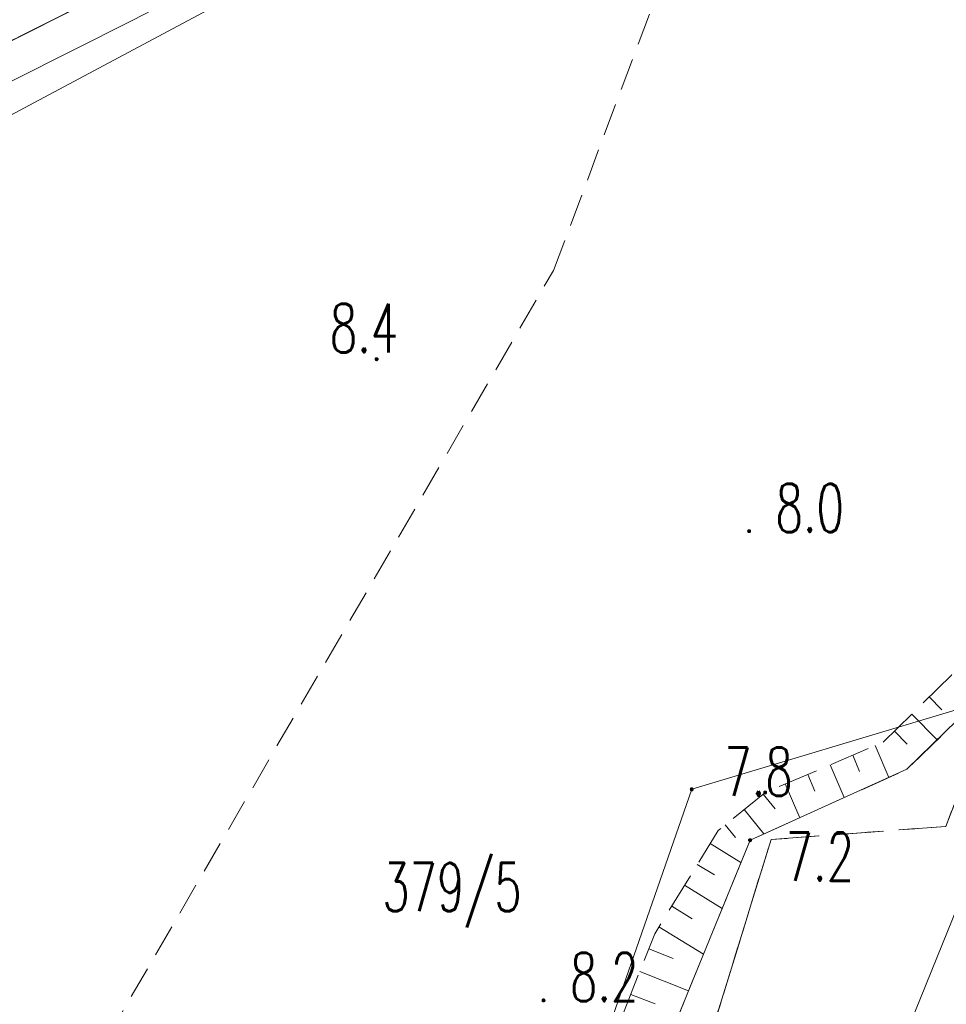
# Model space of a CAD drawing. Header units: millimetres. Extents: x -367306 to 168495, y -187323 to 82034.
# Tile 109 of 170: x -53110 to -24346, y -9075 to 21478. Entities that reach past the tile are written whole.
import ezdxf

# ---------------------------------------------------------------- set-up
doc = ezdxf.new("R2010")
doc.units = ezdxf.units.MM
doc.header["$MEASUREMENT"] = 0
for name, pattern in [('L_0_03', [1000, 500, -500]), ('L_0_04', [1500, 1000, -500]), ('L_0_05', [1750, 1250, -500]), ('L_0_06', [2000, 1500, -500])]:
    doc.linetypes.add(name, pattern=pattern)
for name, color, linetype, lineweight in [('Nowe_0_Nr_pióra__9', 7, 'Continuous', 13), ('Nowe_EGDE_Nr_pióra__8', 7, 'Continuous', 13), ('Nowe_EGDE_Nr_pióra__9', 7, 'Continuous', 13), ('Nowe_EGDE_O_Nr_pióra__8', 7, 'Continuous', 13), ('Nowe_EGKK_Nr_pióra__8', 7, 'Continuous', 13), ('Nowe_EGKK_Nr_pióra__9', 7, 'Continuous', 13), ('Nowe_EGPG_Nr_pióra__7', 7, 'Continuous', 13), ('Nowe_EGPG_Nr_pióra__8', 7, 'Continuous', 13), ('Nowe_EGPG_Nr_pióra__9', 7, 'Continuous', 13), ('Nowe_EGUG_Nr_pióra__8', 7, 'Continuous', 13), ('Nowe_EGUG_Nr_pióra__9', 7, 'Continuous', 13), ('Nowe_OTKC_Nr_pióra__9', 7, 'Continuous', 13), ('Nowe_OTRK_Nr_pióra__8', 7, 'Continuous', 13), ('Nowe_OTRK_Nr_pióra__9', 7, 'Continuous', 13), ('Nowe_OTRN_Nr_pióra__7', 7, 'Continuous', 13), ('Nowe_OTRN_Nr_pióra__8', 7, 'Continuous', 13), ('Nowe_OTRN_Nr_pióra__9', 7, 'Continuous', 13), ('Nowe_OTRN_O_Nr_pióra__8', 7, 'Continuous', 13), ('Nowe_OTWP_Nr_pióra__8', 7, 'Continuous', 13), ('Nowe_OTWP_Nr_pióra__9', 7, 'Continuous', 13), ('Nowe_SUEP_Nr_pióra__8', 7, 'Continuous', 13), ('Nowe_SUEP_Nr_pióra__9', 7, 'Continuous', 13), ('Nowe_SUTP_Nr_pióra__9', 7, 'Continuous', 13)]:
    doc.layers.add(name, color=color, linetype=linetype, lineweight=lineweight)
doc.styles.add('STYL_AUTOMATYCZNY_3', font='Simplex.shx')

msp = doc.modelspace()

# ---------------------------------------------------------------- hatches: boundary and pattern name
at = {"layer": 'Nowe_EGPG_Nr_pióra__7', "linetype": 'Continuous', "lineweight": 13}
msp.add_hatch(color=7, dxfattribs=at).paths.add_polyline_path([(-32248.4, -2448), (-32234.5, -2445.8), (-32221.9, -2439.4), (-32212, -2429.5), (-32205.6, -2416.9), (-32203.4, -2403), (-32205.6, -2389.1), (-32212, -2376.6), (-32221.9, -2366.6), (-32234.5, -2360.2), (-32248.4, -2358), (-32262.3, -2360.2), (-32274.8, -2366.6), (-32284.8, -2376.6), (-32291.2, -2389.1), (-32293.4, -2403), (-32291.2, -2416.9), (-32284.8, -2429.5), (-32274.8, -2439.4), (-32262.3, -2445.8)])
at = {"layer": 'Nowe_OTRN_Nr_pióra__7', "linetype": 'Continuous', "lineweight": 13}
for points in [[(-42075.7, 10942.2), (-42074.1, 10930.6), (-42069.6, 10919.7), (-42062.5, 10910.4), (-42053.2, 10903.2), (-42042.3, 10898.8), (-42030.7, 10897.2), (-42019, 10898.8), (-42008.2, 10903.2), (-41998.9, 10910.4), (-41991.7, 10919.7), (-41987.2, 10930.6), (-41985.7, 10942.2), (-41987.2, 10953.9), (-41991.7, 10964.7), (-41998.9, 10974), (-42008.2, 10981.2), (-42019, 10985.7), (-42030.7, 10987.2), (-42042.3, 10985.7), (-42053.2, 10981.2), (-42062.5, 10974), (-42069.6, 10964.7), (-42074.1, 10953.9)], [(-30513.4, 5607), (-30511.8, 5595.3), (-30507.4, 5584.5), (-30500.2, 5575.2), (-30490.9, 5568), (-30480, 5563.5), (-30468.4, 5562), (-30456.7, 5563.5), (-30445.9, 5568), (-30436.6, 5575.2), (-30429.4, 5584.5), (-30424.9, 5595.3), (-30423.4, 5607), (-30424.9, 5618.6), (-30429.4, 5629.5), (-30436.6, 5638.8), (-30445.9, 5646), (-30456.7, 5650.4), (-30468.4, 5652), (-30480, 5650.4), (-30490.9, 5646), (-30500.2, 5638.8), (-30507.4, 5629.5), (-30511.8, 5618.6)], [(-30013.4, -2503), (-30011.8, -2514.7), (-30007.4, -2525.5), (-30000.2, -2534.8), (-29990.9, -2542), (-29980, -2546.5), (-29968.4, -2548), (-29956.7, -2546.5), (-29945.9, -2542), (-29936.6, -2534.8), (-29929.4, -2525.5), (-29924.9, -2514.7), (-29923.4, -2503), (-29924.9, -2491.4), (-29929.4, -2480.5), (-29936.6, -2471.2), (-29945.9, -2464), (-29956.7, -2459.6), (-29968.4, -2458), (-29980, -2459.6), (-29990.9, -2464), (-30000.2, -2471.2), (-30007.4, -2480.5), (-30011.8, -2491.4)], [(-30483.4, -3983), (-30481.8, -3994.7), (-30477.4, -4005.5), (-30470.2, -4014.8), (-30460.9, -4022), (-30450, -4026.5), (-30438.4, -4028), (-30426.7, -4026.5), (-30415.9, -4022), (-30406.6, -4014.8), (-30399.4, -4005.5), (-30394.9, -3994.7), (-30393.4, -3983), (-30394.9, -3971.4), (-30399.4, -3960.5), (-30406.6, -3951.2), (-30415.9, -3944), (-30426.7, -3939.6), (-30438.4, -3938), (-30450, -3939.6), (-30460.9, -3944), (-30470.2, -3951.2), (-30477.4, -3960.5), (-30481.8, -3971.4)], [(-36893.4, -8953), (-36891.8, -8964.7), (-36887.4, -8975.5), (-36880.2, -8984.8), (-36870.9, -8992), (-36860, -8996.5), (-36848.4, -8998), (-36836.7, -8996.5), (-36825.9, -8992), (-36816.6, -8984.8), (-36809.4, -8975.5), (-36804.9, -8964.7), (-36803.4, -8953), (-36804.9, -8941.4), (-36809.4, -8930.5), (-36816.6, -8921.2), (-36825.9, -8914), (-36836.7, -8909.6), (-36848.4, -8908), (-36860, -8909.6), (-36870.9, -8914), (-36880.2, -8921.2), (-36887.4, -8930.5), (-36891.8, -8941.4)]]:
    msp.add_hatch(color=7, dxfattribs=at).paths.add_polyline_path(points)

# ---------------------------------------------------------------- linework, layer by layer
at = {"layer": 'Nowe_0_Nr_pióra__9', "color": 7, "linetype": 'L_0_04', "lineweight": 13}
msp.add_lwpolyline([(-54175.8, -16615), (-36542.5, 13691.6), (-32491.5, 24497.6), (-41006.9, 52709.3), (-354.8, 78621.1), (4924.1, 35501.4), (-2954.1, 7738.8), (31962.3, -8247.3), (46488.5, 22925.7), (96328.3, 3296.1), (84395.1, -59501.6), (78496.2, -91288.2), (63259, -147476.2), (43808.2, -176834.2), (-26519.8, -152286.8), (-79150.4, -133916.5), (-87259.9, -85957.4)], close=True, dxfattribs=at)
at = {"layer": 'Nowe_EGDE_Nr_pióra__8', "color": 7, "linetype": 'Continuous', "lineweight": 13}
msp.add_line((-32248.4, -2403), (-32248.3, -2403), dxfattribs=at)
msp.add_line((-32248.4, -2403), (-32248.3, -2403), dxfattribs=at)
at = {"layer": 'Nowe_EGDE_Nr_pióra__9', "color": 7, "linetype": 'Continuous', "lineweight": 13, "flags": 128}
for points in [[(-35518.4, -34473), (-22298.4, -1863), (-17648.4, 3857), (-12278.4, 26477), (-7768.4, 34407), (-6478.4, 39617), (-11288.4, 39717), (-24038.4, 67), (-32248.4, -2403), (-37968.4, -18833)], [(-42678.4, 26207), (-59063, 17959.1)], [(-59063, 17959.1), (-42678.4, 26207)], [(-32248.4, -2403), (-24038.4, 67)], [(-37968.4, -18833), (-32248.4, -2403)]]:
    msp.add_lwpolyline(points, dxfattribs=at)
msp.add_lwpolyline([(6061.6, -22143), (15671.6, -9583), (-17648.4, 3857), (-22298.4, -1863), (-35518.4, -34473), (-17808.4, -32663)], close=True, dxfattribs=at)
at = {"layer": 'Nowe_EGKK_Nr_pióra__8', "color": 7, "linetype": 'Continuous', "lineweight": 13}
for p, q in [((-24358.4, -3553), (-24358.3, -3553)), ((-24358.4, -3553), (-24358.3, -3553)), ((-29788.4, -3963), (-29788.3, -3963)), ((-29788.4, -3963), (-29788.3, -3963))]:
    msp.add_line(p, q, dxfattribs=at)
at = {"layer": 'Nowe_EGKK_Nr_pióra__9', "color": 7, "linetype": 'L_0_06', "lineweight": 13, "flags": 128}
msp.add_lwpolyline([(-65928.4, -86443), (-46598.4, -55193), (-32708.1, -34185.8), (-25888.4, -18613), (-19538.4, -3963), (-15289, 2905.3), (-7768.4, 34407), (-6478.4, 39617), (-9198.5, 39673.5), (-11138.4, 31577), (-9490.8, 31378.4), (-12278.4, 26477), (-12397.1, 25976.7), (-13078.4, 26127), (-24358.4, -3553), (-29788.4, -3963), (-32958.4, -14253), (-43448.4, -33613), (-62598.4, -63213), (-70068.4, -74873), (-73378.4, -83263), (-74808.4, -87963), (-76058.4, -92933), (-76488.4, -97643), (-76148.4, -99903), (-74478.4, -105063), (-71748.4, -109473), (-68778.4, -112643), (-63278.4, -117253), (-36888.4, -133563), (-29028.4, -136863), (-23848.4, -137733), (-15768.4, -138533), (-6768.4, -139353), (-3598.4, -138483), (-438.4, -136613), (1879.8, -135034.1), (3281.6, -133823), (12911.6, -125533), (23321.6, -113373), (29441.6, -101683), (31601.6, -96903), (39431.6, -73863), (55391.6, -79203), (56561.6, -81483), (58691.6, -82183), (59421.6, -76943), (62241.6, -69543), (68811.6, -45163), (66821.6, -44573), (60191.6, -64873), (57641.6, -74443), (41611.6, -68353), (55048, -35268), (61231.6, -20173), (54061.6, -15833), (47506.2, -29866.6), (46621.6, -31733), (42301.6, -37993), (38441.6, -36363), (31721.6, -45713), (29651.6, -50493), (32131.6, -55673), (28631.6, -68213), (23091.6, -85543), (18891.6, -95613), (19151.6, -99663), (15641.6, -105623), (7471.6, -118773), (-568.4, -125543), (-4988.4, -128413), (-15438.4, -130493), (-41388.4, -119513), (-56468.4, -109643), (-64298.4, -99413)], close=True, dxfattribs=at)
for points in [[(-42678.4, 26207), (-59063, 17959.1)], [(-24358.4, -3553), (-13078.4, 26127)], [(-29788.4, -3963), (-24358.4, -3553)], [(-32958.4, -14253), (-29788.4, -3963)]]:
    msp.add_lwpolyline(points, dxfattribs=at)
at = {"layer": 'Nowe_EGPG_Nr_pióra__8', "color": 7, "linetype": 'Continuous', "lineweight": 13}
for p, q in [((-32293.4, -2403), (-32293.3, -2403)), ((-32291.2, -2389.1), (-32291.1, -2389.1)), ((-32291.2, -2416.9), (-32291.1, -2416.9)), ((-32284.8, -2376.6), (-32284.7, -2376.6)), ((-32284.8, -2429.5), (-32284.7, -2429.5)), ((-32274.8, -2366.6), (-32274.8, -2366.6)), ((-32274.8, -2439.4), (-32274.8, -2439.4)), ((-32262.3, -2360.2), (-32262.2, -2360.2)), ((-32248.4, -2358), (-32248.3, -2358)), ((-32234.5, -2360.2), (-32234.4, -2360.2)), ((-32221.9, -2366.6), (-32221.9, -2366.6)), ((-32221.9, -2439.4), (-32221.9, -2439.4)), ((-32212, -2376.6), (-32211.9, -2376.6)), ((-32212, -2429.5), (-32211.9, -2429.5)), ((-32205.6, -2389.1), (-32205.5, -2389.1)), ((-32205.6, -2416.9), (-32205.5, -2416.9)), ((-32203.4, -2403), (-32203.3, -2403)), ((-32262.3, -2445.8), (-32262.2, -2445.8)), ((-32248.4, -2448), (-32248.3, -2448)), ((-32234.5, -2445.8), (-32234.4, -2445.8))]:
    msp.add_line(p, q, dxfattribs=at)
at = {"layer": 'Nowe_EGPG_Nr_pióra__9', "color": 7, "linetype": 'Continuous', "lineweight": 13, "flags": 128}
msp.add_lwpolyline([(-32248.4, -2448), (-32234.5, -2445.8), (-32221.9, -2439.4), (-32212, -2429.5), (-32205.6, -2416.9), (-32203.4, -2403), (-32205.6, -2389.1), (-32212, -2376.6), (-32221.9, -2366.6), (-32234.5, -2360.2), (-32248.4, -2358), (-32262.3, -2360.2), (-32274.8, -2366.6), (-32284.8, -2376.6), (-32291.2, -2389.1), (-32293.4, -2403), (-32291.2, -2416.9), (-32284.8, -2429.5), (-32274.8, -2439.4), (-32262.3, -2445.8)], close=True, dxfattribs=at)
at = {"layer": 'Nowe_EGUG_Nr_pióra__8', "color": 7, "linetype": 'Continuous', "lineweight": 13}
for p, q in [((-24358.4, -3553), (-24358.3, -3553)), ((-24358.4, -3553), (-24358.3, -3553)), ((-29788.4, -3963), (-29788.3, -3963)), ((-29788.4, -3963), (-29788.3, -3963))]:
    msp.add_line(p, q, dxfattribs=at)
at = {"layer": 'Nowe_EGUG_Nr_pióra__9', "color": 7, "linetype": 'L_0_03', "lineweight": 13, "flags": 128}
msp.add_lwpolyline([(-65928.4, -86443), (-46598.4, -55193), (-32708.1, -34185.8), (-25888.4, -18613), (-19538.4, -3963), (-15289, 2905.3), (-7768.4, 34407), (-6478.4, 39617), (-9198.5, 39673.5), (-11138.4, 31577), (-9490.8, 31378.4), (-12278.4, 26477), (-12397.1, 25976.7), (-13078.4, 26127), (-24358.4, -3553), (-29788.4, -3963), (-32958.4, -14253), (-43448.4, -33613), (-62598.4, -63213), (-70068.4, -74873), (-73378.4, -83263), (-74808.4, -87963), (-76058.4, -92933), (-76488.4, -97643), (-76148.4, -99903), (-74478.4, -105063), (-71748.4, -109473), (-68778.4, -112643), (-63278.4, -117253), (-36888.4, -133563), (-29028.4, -136863), (-23848.4, -137733), (-15768.4, -138533), (-6768.4, -139353), (-3598.4, -138483), (-438.4, -136613), (1879.8, -135034.1), (3281.6, -133823), (12911.6, -125533), (23321.6, -113373), (29441.6, -101683), (31601.6, -96903), (39431.6, -73863), (55391.6, -79203), (56561.6, -81483), (58691.6, -82183), (59421.6, -76943), (62241.6, -69543), (68811.6, -45163), (66821.6, -44573), (60191.6, -64873), (57641.6, -74443), (41611.6, -68353), (55048, -35268), (61231.6, -20173), (54061.6, -15833), (47506.2, -29866.6), (46621.6, -31733), (42301.6, -37993), (38441.6, -36363), (31721.6, -45713), (29651.6, -50493), (32131.6, -55673), (28631.6, -68213), (23091.6, -85543), (18891.6, -95613), (19151.6, -99663), (15641.6, -105623), (7471.6, -118773), (-568.4, -125543), (-4988.4, -128413), (-15438.4, -130493), (-41388.4, -119513), (-56468.4, -109643), (-64298.4, -99413)], close=True, dxfattribs=at)
for points in [[(-42678.4, 26207), (-59063, 17959.1)], [(-59063, 17959.1), (-42678.4, 26207)], [(-24358.4, -3553), (-13078.4, 26127)], [(-29788.4, -3963), (-24358.4, -3553)], [(-32958.4, -14253), (-29788.4, -3963)]]:
    msp.add_lwpolyline(points, dxfattribs=at)
at = {"layer": 'Nowe_OTKC_Nr_pióra__9', "color": 7, "linetype": 'L_0_05', "lineweight": 13, "flags": 128}
msp.add_lwpolyline([(40931.6, 50687), (33461.6, 50317), (33441.6, 49927), (19970.9, 48535.2), (14602.6, 47479.5), (7131.6, 45977), (-1038.4, 43667), (-10544.6, 40736.8), (-13708.4, 39767), (-21133.6, 36525.6), (-27338.4, 33817), (-48382.6, 23335.5), (-59063, 17959.1)], dxfattribs=at)
at = {"layer": 'Nowe_OTRK_Nr_pióra__8', "color": 7, "linetype": 'Continuous', "lineweight": 13}
for p, q in [((-24875.7, 462.6), (-24875.6, 462.6)), ((-24481.8, 61.2), (-24481.7, 61.2)), ((-25416.8, -68.3), (-25416.8, -68.3)), ((-25958, -599.2), (-25957.9, -599.2)), ((-24630.8, -869.4), (-24630.8, -869.4)), ((-26554.2, -1047.8), (-26554.1, -1047.8)), ((-26308.4, -943), (-26308.3, -943)), ((-25565.9, -998.8), (-25565.8, -998.8)), ((-27251.5, -1345), (-27251.5, -1345)), ((-27948.9, -1642.3), (-27948.9, -1642.3)), ((-25568.4, -1783), (-25568.3, -1783)), ((-28646.3, -1939.5), (-28646.3, -1939.5)), ((-27037.4, -1847.5), (-27037.3, -1847.5)), ((-26132.2, -2037.7), (-26132.2, -2037.7)), ((-29343.7, -2236.8), (-29343.6, -2236.8)), ((-30029.8, -2552.7), (-30029.8, -2552.7)), ((-29968.4, -2503), (-29968.3, -2503)), ((-28425.8, -2456.9), (-28425.7, -2456.9)), ((-27514.3, -2662.1), (-27514.2, -2662.1)), ((-30619.4, -3029.2), (-30619.4, -3029.2)), ((-29661.1, -3009), (-29661, -3009)), ((-28896.3, -3286.4), (-28896.3, -3286.4)), ((-31209, -3505.7), (-31209, -3505.7)), ((-31428.4, -3683), (-31428.3, -3683)), ((-30888.3, -3902.5), (-30888.3, -3902.5)), ((-30006.3, -3787.8), (-30006.3, -3787.8)), ((-31677.9, -4088.4), (-31677.9, -4088.4)), ((-30438.4, -3983), (-30438.3, -3983)), ((-32075.4, -4734), (-32075.3, -4734)), ((-30721.9, -4677), (-30721.9, -4677)), ((-31543.9, -5061.1), (-31543.9, -5061.1)), ((-32472.8, -5379.5), (-32472.8, -5379.5)), ((-32870.2, -6025.1), (-32870.2, -6025.1)), ((-31303.1, -6099.6), (-31303.1, -6099.6)), ((-33267.7, -6670.7), (-33267.6, -6670.7)), ((-32231.9, -6418.1), (-32231.9, -6418.1)), ((-31488.4, -6553), (-31488.3, -6553)), ((-33398.4, -6883), (-33398.3, -6883)), ((-33585.4, -7356.1), (-33585.3, -7356.1)), ((-31883.9, -7522.5), (-31883.9, -7522.5)), ((-32823.5, -7657.2), (-32823.5, -7657.2)), ((-33864, -8061.2), (-33863.9, -8061.2)), ((-34142.6, -8766.2), (-34142.6, -8766.2)), ((-32348.1, -8660.3), (-32348, -8660.3)), ((-33388.5, -9064.2), (-33388.5, -9064.2))]:
    msp.add_line(p, q, dxfattribs=at)
at = {"layer": 'Nowe_OTRK_Nr_pióra__9', "color": 7, "linetype": 'L_0_05', "lineweight": 13, "flags": 128}
msp.add_lwpolyline([(-22038.4, 7827), (-24188.4, 1137), (-26308.4, -943), (-29968.4, -2503), (-31428.4, -3683), (-33398.4, -6883), (-38338.4, -19383), (-42098.4, -27533), (-49848.4, -40143), (-53118.4, -45223), (-55578.4, -49903), (-56528.4, -52113), (-54598.4, -50483), (-51708.4, -46453), (-48448.4, -41343), (-43448.4, -33613), (-40808.4, -28353), (-36918.4, -19863), (-31488.4, -6553), (-30438.4, -3983), (-25568.4, -1783), (-23218.4, 507), (-20538.4, 7457)], close=True, dxfattribs=at)
at = {"layer": 'Nowe_OTRK_Nr_pióra__9', "color": 7, "linetype": 'Continuous', "lineweight": 13, "flags": 128}
for points in [[(-24875.7, 462.6), (-24481.8, 61.2)], [(-25416.8, -68.3), (-24630.8, -869.4)], [(-25958, -599.2), (-25565.9, -998.8)], [(-26554.2, -1047.8), (-26132.2, -2037.7)], [(-27251.5, -1345), (-27037.4, -1847.5)], [(-27948.9, -1642.3), (-27514.3, -2662.1)], [(-28646.3, -1939.5), (-28425.8, -2456.9)], [(-29343.7, -2236.8), (-28896.3, -3286.4)], [(-30029.8, -2552.7), (-29661.1, -3009)], [(-30619.4, -3029.2), (-30006.3, -3787.8)], [(-31209, -3505.7), (-30888.3, -3902.5)], [(-31677.9, -4088.4), (-30721.9, -4677)], [(-32075.4, -4734), (-31543.9, -5061.1)], [(-32472.8, -5379.5), (-31303.1, -6099.6)], [(-32870.2, -6025.1), (-32231.9, -6418.1)], [(-33267.7, -6670.7), (-31883.9, -7522.5)], [(-33585.4, -7356.1), (-32823.5, -7657.2)], [(-33864, -8061.2), (-32348.1, -8660.3)], [(-34142.6, -8766.2), (-33388.5, -9064.2)]]:
    msp.add_lwpolyline(points, dxfattribs=at)
at = {"layer": 'Nowe_OTRN_Nr_pióra__8', "color": 7, "linetype": 'Continuous', "lineweight": 13}
for p, q in [((-42075.7, 10942.2), (-42075.6, 10942.2)), ((-42074.1, 10953.9), (-42074.1, 10953.9)), ((-42074.1, 10930.6), (-42074.1, 10930.6)), ((-42069.6, 10964.7), (-42069.6, 10964.7)), ((-42069.6, 10919.7), (-42069.6, 10919.7)), ((-42062.5, 10974), (-42062.4, 10974)), ((-42062.5, 10910.4), (-42062.4, 10910.4)), ((-42053.2, 10981.2), (-42053.1, 10981.2)), ((-42053.2, 10903.2), (-42053.1, 10903.2)), ((-42042.3, 10985.7), (-42042.3, 10985.7)), ((-42042.3, 10898.8), (-42042.3, 10898.8)), ((-42030.7, 10987.2), (-42030.6, 10987.2)), ((-42030.7, 10897.2), (-42030.6, 10897.2)), ((-42019, 10985.7), (-42019, 10985.7)), ((-42019, 10898.8), (-42019, 10898.8)), ((-42008.2, 10981.2), (-42008.1, 10981.2)), ((-42008.2, 10903.2), (-42008.1, 10903.2)), ((-41998.9, 10974), (-41998.8, 10974)), ((-41998.9, 10910.4), (-41998.8, 10910.4)), ((-41991.7, 10964.7), (-41991.7, 10964.7)), ((-41991.7, 10919.7), (-41991.7, 10919.7)), ((-41987.2, 10953.9), (-41987.2, 10953.9)), ((-41987.2, 10930.6), (-41987.2, 10930.6)), ((-41985.7, 10942.2), (-41985.6, 10942.2)), ((-30513.4, 5607), (-30513.3, 5607)), ((-30511.8, 5618.6), (-30511.8, 5618.6)), ((-30511.8, 5595.3), (-30511.8, 5595.3)), ((-30507.4, 5629.5), (-30507.3, 5629.5)), ((-30507.4, 5584.5), (-30507.3, 5584.5)), ((-30500.2, 5638.8), (-30500.1, 5638.8)), ((-30500.2, 5575.2), (-30500.1, 5575.2)), ((-30490.9, 5646), (-30490.8, 5646)), ((-30490.9, 5568), (-30490.8, 5568)), ((-30480, 5650.4), (-30480, 5650.4)), ((-30480, 5563.5), (-30480, 5563.5)), ((-30468.4, 5652), (-30468.3, 5652)), ((-30468.4, 5562), (-30468.3, 5562)), ((-30456.7, 5650.4), (-30456.7, 5650.4)), ((-30456.7, 5563.5), (-30456.7, 5563.5)), ((-30445.9, 5646), (-30445.8, 5646)), ((-30445.9, 5568), (-30445.8, 5568)), ((-30436.6, 5638.8), (-30436.5, 5638.8)), ((-30436.6, 5575.2), (-30436.5, 5575.2)), ((-30429.4, 5629.5), (-30429.4, 5629.5)), ((-30429.4, 5584.5), (-30429.4, 5584.5)), ((-30424.9, 5618.6), (-30424.9, 5618.6)), ((-30424.9, 5595.3), (-30424.9, 5595.3)), ((-30423.4, 5607), (-30423.3, 5607)), ((-30013.4, -2503), (-30013.3, -2503)), ((-30011.8, -2491.4), (-30011.8, -2491.4)), ((-30011.8, -2514.7), (-30011.8, -2514.7)), ((-30007.4, -2480.5), (-30007.3, -2480.5)), ((-30007.4, -2525.5), (-30007.3, -2525.5)), ((-30000.2, -2471.2), (-30000.1, -2471.2)), ((-30000.2, -2534.8), (-30000.1, -2534.8)), ((-29990.9, -2464), (-29990.8, -2464)), ((-29990.9, -2542), (-29990.8, -2542)), ((-29980, -2459.6), (-29980, -2459.6)), ((-29980, -2546.5), (-29980, -2546.5)), ((-29968.4, -2458), (-29968.3, -2458)), ((-29968.4, -2548), (-29968.3, -2548)), ((-29956.7, -2459.6), (-29956.7, -2459.6)), ((-29956.7, -2546.5), (-29956.7, -2546.5)), ((-29945.9, -2464), (-29945.8, -2464)), ((-29945.9, -2542), (-29945.8, -2542)), ((-29936.6, -2471.2), (-29936.5, -2471.2)), ((-29936.6, -2534.8), (-29936.5, -2534.8)), ((-29929.4, -2480.5), (-29929.4, -2480.5)), ((-29929.4, -2525.5), (-29929.4, -2525.5)), ((-29924.9, -2491.4), (-29924.9, -2491.4)), ((-29924.9, -2514.7), (-29924.9, -2514.7)), ((-29923.4, -2503), (-29923.3, -2503)), ((-30481.8, -3971.4), (-30481.8, -3971.4)), ((-30477.4, -3960.5), (-30477.3, -3960.5)), ((-30470.2, -3951.2), (-30470.1, -3951.2)), ((-30460.9, -3944), (-30460.8, -3944)), ((-30450, -3939.6), (-30450, -3939.6)), ((-30438.4, -3938), (-30438.3, -3938)), ((-30426.7, -3939.6), (-30426.7, -3939.6)), ((-30415.9, -3944), (-30415.8, -3944)), ((-30406.6, -3951.2), (-30406.5, -3951.2)), ((-30399.4, -3960.5), (-30399.4, -3960.5)), ((-30394.9, -3971.4), (-30394.9, -3971.4)), ((-30483.4, -3983), (-30483.3, -3983)), ((-30481.8, -3994.7), (-30481.8, -3994.7)), ((-30477.4, -4005.5), (-30477.3, -4005.5)), ((-30470.2, -4014.8), (-30470.1, -4014.8)), ((-30460.9, -4022), (-30460.8, -4022)), ((-30450, -4026.5), (-30450, -4026.5)), ((-30438.4, -4028), (-30438.3, -4028)), ((-30426.7, -4026.5), (-30426.7, -4026.5)), ((-30415.9, -4022), (-30415.8, -4022)), ((-30406.6, -4014.8), (-30406.5, -4014.8)), ((-30399.4, -4005.5), (-30399.4, -4005.5)), ((-30394.9, -3994.7), (-30394.9, -3994.7)), ((-30393.4, -3983), (-30393.3, -3983)), ((-36893.4, -8953), (-36893.3, -8953)), ((-36891.8, -8941.4), (-36891.8, -8941.4)), ((-36891.8, -8964.7), (-36891.8, -8964.7)), ((-36887.4, -8930.5), (-36887.3, -8930.5)), ((-36887.4, -8975.5), (-36887.3, -8975.5)), ((-36880.2, -8921.2), (-36880.1, -8921.2)), ((-36880.2, -8984.8), (-36880.1, -8984.8)), ((-36870.9, -8914), (-36870.8, -8914)), ((-36870.9, -8992), (-36870.8, -8992)), ((-36860, -8909.6), (-36860, -8909.6)), ((-36860, -8996.5), (-36860, -8996.5)), ((-36848.4, -8908), (-36848.3, -8908)), ((-36848.4, -8998), (-36848.3, -8998)), ((-36836.7, -8909.6), (-36836.7, -8909.6)), ((-36836.7, -8996.5), (-36836.7, -8996.5)), ((-36825.9, -8914), (-36825.8, -8914)), ((-36825.9, -8992), (-36825.8, -8992)), ((-36816.6, -8921.2), (-36816.5, -8921.2)), ((-36816.6, -8984.8), (-36816.5, -8984.8)), ((-36809.4, -8930.5), (-36809.4, -8930.5)), ((-36809.4, -8975.5), (-36809.4, -8975.5)), ((-36804.9, -8941.4), (-36804.9, -8941.4)), ((-36804.9, -8964.7), (-36804.9, -8964.7)), ((-36803.4, -8953), (-36803.3, -8953))]:
    msp.add_line(p, q, dxfattribs=at)
at = {"layer": 'Nowe_OTRN_Nr_pióra__9', "color": 7, "linetype": 'Continuous', "lineweight": 13, "flags": 128}
for points in [[(-42075.7, 10942.2), (-42074.1, 10930.6), (-42069.6, 10919.7), (-42062.5, 10910.4), (-42053.2, 10903.2), (-42042.3, 10898.8), (-42030.7, 10897.2), (-42019, 10898.8), (-42008.2, 10903.2), (-41998.9, 10910.4), (-41991.7, 10919.7), (-41987.2, 10930.6), (-41985.7, 10942.2), (-41987.2, 10953.9), (-41991.7, 10964.7), (-41998.9, 10974), (-42008.2, 10981.2), (-42019, 10985.7), (-42030.7, 10987.2), (-42042.3, 10985.7), (-42053.2, 10981.2), (-42062.5, 10974), (-42069.6, 10964.7), (-42074.1, 10953.9)], [(-30513.4, 5607), (-30511.8, 5595.3), (-30507.4, 5584.5), (-30500.2, 5575.2), (-30490.9, 5568), (-30480, 5563.5), (-30468.4, 5562), (-30456.7, 5563.5), (-30445.9, 5568), (-30436.6, 5575.2), (-30429.4, 5584.5), (-30424.9, 5595.3), (-30423.4, 5607), (-30424.9, 5618.6), (-30429.4, 5629.5), (-30436.6, 5638.8), (-30445.9, 5646), (-30456.7, 5650.4), (-30468.4, 5652), (-30480, 5650.4), (-30490.9, 5646), (-30500.2, 5638.8), (-30507.4, 5629.5), (-30511.8, 5618.6)], [(-30013.4, -2503), (-30011.8, -2514.7), (-30007.4, -2525.5), (-30000.2, -2534.8), (-29990.9, -2542), (-29980, -2546.5), (-29968.4, -2548), (-29956.7, -2546.5), (-29945.9, -2542), (-29936.6, -2534.8), (-29929.4, -2525.5), (-29924.9, -2514.7), (-29923.4, -2503), (-29924.9, -2491.4), (-29929.4, -2480.5), (-29936.6, -2471.2), (-29945.9, -2464), (-29956.7, -2459.6), (-29968.4, -2458), (-29980, -2459.6), (-29990.9, -2464), (-30000.2, -2471.2), (-30007.4, -2480.5), (-30011.8, -2491.4)], [(-30483.4, -3983), (-30481.8, -3994.7), (-30477.4, -4005.5), (-30470.2, -4014.8), (-30460.9, -4022), (-30450, -4026.5), (-30438.4, -4028), (-30426.7, -4026.5), (-30415.9, -4022), (-30406.6, -4014.8), (-30399.4, -4005.5), (-30394.9, -3994.7), (-30393.4, -3983), (-30394.9, -3971.4), (-30399.4, -3960.5), (-30406.6, -3951.2), (-30415.9, -3944), (-30426.7, -3939.6), (-30438.4, -3938), (-30450, -3939.6), (-30460.9, -3944), (-30470.2, -3951.2), (-30477.4, -3960.5), (-30481.8, -3971.4)], [(-36893.4, -8953), (-36891.8, -8964.7), (-36887.4, -8975.5), (-36880.2, -8984.8), (-36870.9, -8992), (-36860, -8996.5), (-36848.4, -8998), (-36836.7, -8996.5), (-36825.9, -8992), (-36816.6, -8984.8), (-36809.4, -8975.5), (-36804.9, -8964.7), (-36803.4, -8953), (-36804.9, -8941.4), (-36809.4, -8930.5), (-36816.6, -8921.2), (-36825.9, -8914), (-36836.7, -8909.6), (-36848.4, -8908), (-36860, -8909.6), (-36870.9, -8914), (-36880.2, -8921.2), (-36887.4, -8930.5), (-36891.8, -8941.4)]]:
    msp.add_lwpolyline(points, close=True, dxfattribs=at)
at = {"layer": 'Nowe_OTWP_Nr_pióra__8', "color": 7, "linetype": 'Continuous', "lineweight": 13}
for p, q in [((-25568.4, -1783), (-25568.3, -1783)), ((-30438.4, -3983), (-30438.3, -3983)), ((-31488.4, -6553), (-31488.3, -6553))]:
    msp.add_line(p, q, dxfattribs=at)
at = {"layer": 'Nowe_OTWP_Nr_pióra__9', "color": 7, "linetype": 'Continuous', "lineweight": 13, "flags": 128}
msp.add_lwpolyline([(-36918.4, -19863), (-31488.4, -6553), (-30438.4, -3983), (-25568.4, -1783), (-23218.4, 507), (-20538.4, 7457), (-17570.9, 15237), (-16380.9, 19288), (-15393.3, 22539.2), (-12919.1, 26849.5), (-13644.3, 27401.5), (-11422.2, 26624), (-13050.9, 21860.9), (-14288.2, 18010.9), (-17118.4, 7157), (-18848.4, -183), (-20188.4, -5073), (-13568.4, -14013)], dxfattribs=at)
at = {"layer": 'Nowe_SUEP_Nr_pióra__8', "color": 7, "linetype": 'Continuous', "lineweight": 13}
msp.add_line((-49594.5, 21465.8), (-49594.5, 21465.8), dxfattribs=at)
msp.add_line((-49594.5, 21465.8), (-49594.5, 21465.8), dxfattribs=at)
at = {"layer": 'Nowe_SUEP_Nr_pióra__9', "color": 7, "linetype": 'Continuous', "lineweight": 13, "flags": 128}
msp.add_lwpolyline([(-58932.9, 16781.8), (-49594.5, 21465.8), (-38945, 26973.4), (-32314, 30556.6), (-28258.3, 32800.9), (-24921.6, 34555.2), (-21133.6, 36525.6)], dxfattribs=at)
msp.add_lwpolyline([(-58932.9, 16781.8), (-49594.5, 21465.8), (-38945, 26973.4), (-32314, 30556.6), (-28258.3, 32800.9), (-24921.6, 34555.2), (-21133.6, 36525.6)], dxfattribs=at)
at = {"layer": 'Nowe_SUTP_Nr_pióra__9', "color": 7, "linetype": 'Continuous', "lineweight": 13, "flags": 128}
msp.add_lwpolyline([(-12908, 39750.4), (-16498, 37928.2), (-24841.2, 33624), (-35688.2, 27949), (-44665.9, 23184.4), (-58805.2, 15626.2)], dxfattribs=at)

# ---------------------------------------------------------------- texts
at = {"layer": 'Nowe_EGDE_O_Nr_pióra__8', "color": 7, "linetype": 'Continuous', "lineweight": 13, "insert": (-41856.1, -6688.8), "char_height": 1500, "attachment_point": 7, "style": 'STYL_AUTOMATYCZNY_3'}
msp.add_mtext('\\A1;{\\W0.660000x;\\pql;\\FSimplex.shx;379/5}', dxfattribs=at)
at = {"layer": 'Nowe_OTRN_O_Nr_pióra__8', "color": 7, "linetype": 'Continuous', "lineweight": 13, "char_height": 1500, "attachment_point": 7, "style": 'STYL_AUTOMATYCZNY_3'}
for s, insert in [('\\A1;{\\W0.660000x;\\pql;\\FSimplex.shx;8.4}', (-43482.9, 11155.8)), ('\\A1;{\\W0.660000x;\\pql;\\FSimplex.shx;8.0}', (-29647.7, 5579.3)), ('\\A1;{\\W0.660000x;\\pql;\\FSimplex.shx;7.8}', (-31238.9, -2604.9)), ('\\A1;{\\W0.660000x;\\pql;\\FSimplex.shx;7.2}', (-29335.9, -5241.7)), ('\\A1;{\\W0.660000x;\\pql;\\FSimplex.shx;8.2}', (-36027.7, -8980.7))]:
    msp.add_mtext(s, dxfattribs=dict(at, insert=insert))

doc.saveas('drawing.dxf')
